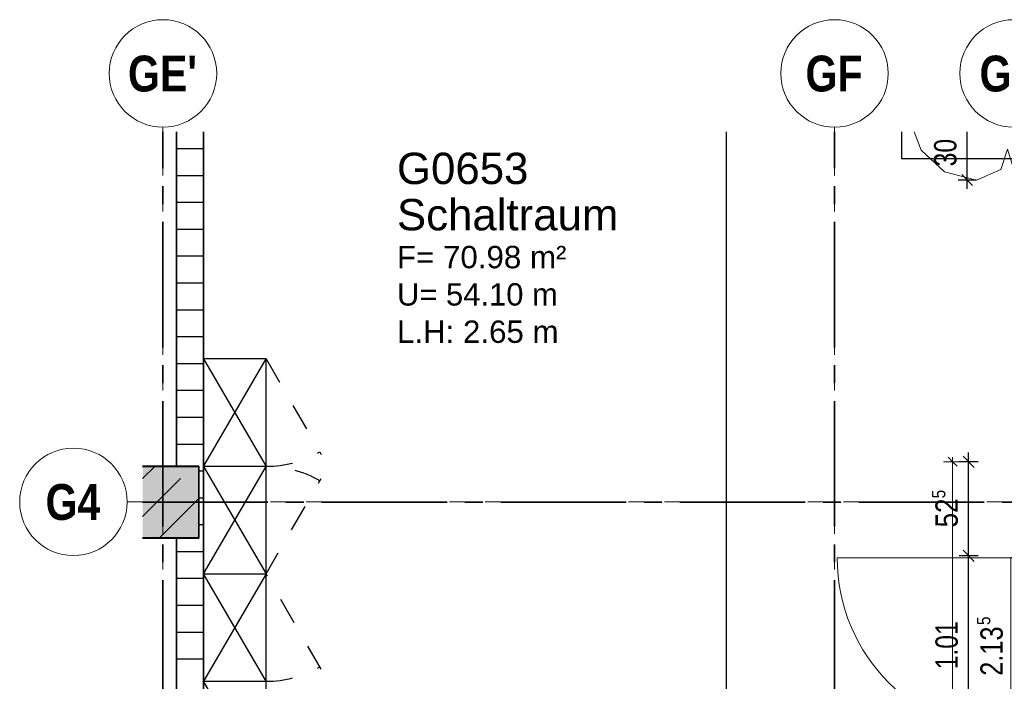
# Model space of a CAD drawing. Header units: metres. Extents: x 29.9 to 45.4, y 22.2 to 35.7.
# Tile 8 of 41: x 29.9 to 35.4, y 32 to 35.7. Entities that reach past the tile are written whole.
import ezdxf

# ---------------------------------------------------------------- set-up
doc = ezdxf.new("R2010")
doc.units = ezdxf.units.M
for name, pattern in [('_Achse Bemassung_', [0.00309, 0.0015, -0.00053, 0.00053, -0.00053]), ('_Rasterlinie_', [0.0075, 0.004, -0.001, 0.0015, -0.001]), ('IMPORT-STRICHLINIE_S4 _5_', [0.3, 0.15, -0.15]), ('IMPORT-STRICHPUNKT2_S5 _5_', [1, 0.7, -0.1, 0.1, -0.1]), ('IMPORT-VERDECKT2_S2 _5_', [0.55, 0.3, -0.25])]:
    doc.linetypes.add(name, pattern=pattern)
for name, color, linetype, lineweight, true_color in [('1233-X-Ref ARC-BTG_00_dwg', 7, 'Continuous', 5, 0x767676), ('S-GRID-IDEN', 7, 'Continuous', 9, 0x5555aa), ('Tür', 1, 'Continuous', 25, 0xff0000)]:
    doc.layers.add(name, color=color, linetype=linetype, lineweight=lineweight, true_color=true_color)
for name, color, linetype, lineweight in [('A-COLS', 7, 'Continuous', 9), ('A-DOOR', 7, 'Continuous', 9), ('A-FLOR', 7, 'Continuous', 9), ('A-WALL', 7, 'Continuous', 9), ('Achsen', 7, 'Continuous', 25), ('M---VERMD------', 7, 'Continuous', 5), ('M---VERMD-------50', 7, 'Continuous', 5), ('Raumbeschriftung', 7, 'Continuous', 25), ('S-COLS', 7, 'Continuous', 9), ('S-GRID', 7, 'Continuous', 5), ('Stütze Beton', 7, 'Continuous', 35), ('Wand Trockenbau', 7, 'Continuous', 25)]:
    doc.layers.add(name, color=color, linetype=linetype, lineweight=lineweight)
doc.styles.add('Arial Narrow_B', font='ARIALNB.TTF', dxfattribs={"height": 0.2})
doc.styles.add('Arial_1', font='arial.ttf', dxfattribs={"width": 0.79, "height": 0.125})
doc.styles.add('Arial_12', font='arial.ttf', dxfattribs={"width": 0.82, "height": 0.075})
doc.styles.add('Arial_16', font='arial.ttf', dxfattribs={"width": 0.81, "height": 0.125})
doc.styles.add('Arial_3', font='arial.ttf', dxfattribs={"width": 0.83, "height": 0.125})
doc.styles.add('Arial_4', font='arial.ttf', dxfattribs={"height": 0.125})
doc.styles.add('Arial_7', font='arial.ttf', dxfattribs={"width": 0.99, "height": 0.125})
doc.styles.add('Arial_8', font='arial.ttf', dxfattribs={"height": 0.175})
doc.styles.add('Arial_B', font='arialbd.ttf', dxfattribs={"width": 0.8, "height": 0.092857})
doc.dimstyles.new('HT-BEM-AFU_2', dxfattribs={"dimscale": 0.3048, "dimtxt": 0.091823, "dimasz": 0.164042, "dimexe": 0.164042, "dimexo": 0.0625, "dimgap": 0.016404, "dimtad": 1, "dimrnd": 0.001, "dimzin": 0, "dimdsep": 46, "dimtxsty": 'Arial_B', "dimblk1": 'OBLIQUE', "dimblk2": 'OBLIQUE', "dimsah": 1, "dimcen": 0.09, "dimdle": 0.082021, "dimazin": 0, "dimtfac": 1, "dimtdec": 4, "dimtix": 1, "dimtmove": 0, "dimatfit": 3, "dimfxl": 0.164042, "dimfxlon": 1, "dimtvp": 1, "dimtfill": 1, "dimtolj": 1, "dimtzin": 0, "dimarcsym": 2})

# ---------------------------------------------------------------- blocks, each defined once
blk = doc.blocks.new('Family - Innenausbau-2514457-OKFFB EG - G0641-Rö-für Ausschreibung')
at = {"layer": 'A-FLOR'}
for p, q in [((3.7008, 1.375), (3.7008, 3.2416)), ((3.7008, 3.2416), (3.7008, 1.375)), ((3.5112, 1.375), (3.7008, 1.375)), ((3.7008, 1.375), (3.5112, 1.375)), ((3.7008, 0.975), (3.5112, 0.975)), ((3.5112, 0.975), (3.7008, 0.975)), ((3.7008, 0), (3.7008, 0.975)), ((3.7008, 0.975), (3.7008, 0)), ((3.5112, 0), (3.7008, 0)), ((3.7008, 0), (3.5112, 0))]:
    blk.add_line(p, q, dxfattribs=at)
blk = doc.blocks.new('Family - Trockenbauwand-2515359-OKFFB EG - G0641-Rö-für Ausschreibung')
at = {"layer": 'A-WALL', "lineweight": 35}
for p, q in [((4.725, 0.15), (0, 0.15)), ((0, 0.15), (0, 0)), ((4.725, 0.0258), (4.725, 0.15)), ((6.9916, 0.15), (5.125, 0.15)), ((5.125, 0.15), (5.125, 0.0258)), ((0, 0), (6.9916, 0)), ((5.125, 0.0258), (4.725, 0.0258))]:
    blk.add_line(p, q, dxfattribs=at)
blk = doc.blocks.new('DirectShape - GSKKBA-5M GG-- 000V21-260422-2515613-OKFFB EG - G0641-Rö-für Ausschreibung')
at = {"layer": 'A-DOOR'}
for p, q in [((0.0863, 0.2407), (0.085, 0.242)), ((0.085, 0.242), (0.085, 0.192)), ((0.085, 0.242), (0.0863, 0.2407)), ((0.21, 0.242), (0.085, 0.242)), ((0.09, 0.237), (0.0863, 0.2407)), ((0.0863, 0.2407), (0.0863, 0.192)), ((0.0863, 0.2407), (0.0863, 0.192)), ((0.0863, 0.2407), (0.09, 0.237)), ((0.21, 0.2407), (0.0863, 0.2407)), ((0.21, 0.2407), (0.0863, 0.2407)), ((0.095, 0.232), (0.09, 0.237)), ((0.09, 0.237), (0.09, 0.192)), ((0.09, 0.237), (0.09, 0.192)), ((0.09, 0.237), (0.095, 0.232)), ((0.21, 0.237), (0.09, 0.237)), ((0.21, 0.237), (0.09, 0.237)), ((0.095, 0.192), (0.095, 0.232)), ((0.095, 0.232), (0.095, 0.192)), ((0.095, 0.232), (0.1, 0.227)), ((0.1, 0.227), (0.095, 0.232)), ((0.095, 0.232), (0.21, 0.232)), ((0.21, 0.232), (0.095, 0.232)), ((0.1, 0.227), (0.1, 0.192)), ((0.1, 0.227), (0.1037, 0.2233)), ((0.1037, 0.2233), (0.1, 0.227)), ((0.1, 0.227), (0.1, 0.192)), ((0.21, 0.227), (0.1, 0.227)), ((0.21, 0.227), (0.1, 0.227)), ((0.1037, 0.2233), (0.1037, 0.192)), ((0.1037, 0.2233), (0.105, 0.222)), ((0.105, 0.222), (0.1037, 0.2233)), ((0.1037, 0.2233), (0.1037, 0.192)), ((0.21, 0.2233), (0.1037, 0.2233)), ((0.21, 0.2233), (0.1037, 0.2233)), ((0.105, 0.222), (0.105, 0.192)), ((0.21, 0.222), (0.105, 0.222)), ((0.21, 0.2407), (0.21, 0.242)), ((0.21, 0.242), (0.21, 0.2407)), ((0.21, 0.237), (0.21, 0.2407)), ((0.21, 0.2407), (0.21, 0.237)), ((0.21, 0.237), (0.21, 0.232)), ((0.21, 0.232), (0.21, 0.237)), ((0.21, 0.232), (0.21, 0.227)), ((0.21, 0.227), (0.21, 0.232)), ((0.21, 0.227), (0.21, 0.2233)), ((0.21, 0.2233), (0.21, 0.227)), ((0.21, 0.2233), (0.21, 0.222)), ((0.21, 0.222), (0.21, 0.2233)), ((0, 0.172), (-0.03, 0.172)), ((-0.03, 0.172), (-0.03, 0.152)), ((-0.03, 0.152), (-0.03, 0.172)), ((0, 0.172), (-0.03, 0.172)), ((0.03, 0.172), (0, 0.172)), ((0, 0.172), (0, -0.02)), ((0, -0.02), (0, 0.172)), ((0.03, 0.172), (0, 0.172)), ((0, 0.152), (0, 0.172)), ((0, 0.152), (0, 0.172)), ((1, 0.192), (0.01, 0.192)), ((0.01, 0.192), (0.01, 0.152)), ((0.01, 0.152), (0.01, 0.192)), ((1, 0.192), (0.01, 0.192)), ((0.03, -0.02), (0.03, 0.172)), ((0.03, -0.02), (0.03, 0.172)), ((0.0712, 0.2045), (0.0675, 0.2045)), ((0.0675, 0.2045), (0.0712, 0.2045)), ((0.0675, 0.192), (0.0675, 0.2045)), ((0.0712, 0.2045), (0.0675, 0.2045)), ((0.0675, 0.2045), (0.0712, 0.2045)), ((0.0675, 0.192), (0.0675, 0.2045)), ((0.0675, 0.192), (0.0712, 0.192)), ((0.0712, 0.192), (0.0675, 0.192)), ((0.0675, 0.192), (0.0712, 0.192)), ((0.0712, 0.192), (0.0675, 0.192)), ((0.0712, 0.2045), (0.0812, 0.2045)), ((0.0812, 0.2045), (0.0712, 0.2045)), ((0.0712, 0.2045), (0.0712, 0.192)), ((0.0712, 0.192), (0.0712, 0.2045)), ((0.0712, 0.2045), (0.0812, 0.2045)), ((0.0812, 0.2045), (0.0712, 0.2045)), ((0.0712, 0.2045), (0.0712, 0.192)), ((0.0712, 0.192), (0.0712, 0.2045)), ((0.0712, 0.192), (0.0812, 0.192)), ((0.0812, 0.192), (0.0712, 0.192)), ((0.0712, 0.192), (0.0812, 0.192)), ((0.0812, 0.192), (0.0712, 0.192)), ((0.0812, 0.2045), (0.095, 0.2045)), ((0.095, 0.2045), (0.0812, 0.2045)), ((0.0812, 0.192), (0.0812, 0.2045)), ((0.0812, 0.192), (0.0812, 0.2045)), ((0.0812, 0.2045), (0.095, 0.2045)), ((0.095, 0.2045), (0.0812, 0.2045)), ((0.0812, 0.192), (0.0812, 0.2045)), ((0.0812, 0.192), (0.0812, 0.2045)), ((0.0812, 0.192), (0.095, 0.192)), ((0.095, 0.192), (0.0812, 0.192)), ((0.0812, 0.192), (0.095, 0.192)), ((0.095, 0.192), (0.0812, 0.192)), ((0.0863, 0.192), (0.085, 0.192)), ((0.085, 0.192), (0.0863, 0.192)), ((0.09, 0.192), (0.0863, 0.192)), ((0.0863, 0.192), (0.09, 0.192)), ((0.095, 0.192), (0.09, 0.192)), ((0.09, 0.192), (0.095, 0.192)), ((0.095, 0.2045), (0.1087, 0.2045)), ((0.1087, 0.2045), (0.095, 0.2045)), ((0.095, 0.192), (0.095, 0.2045)), ((0.095, 0.192), (0.095, 0.2045)), ((0.095, 0.2045), (0.1087, 0.2045)), ((0.1087, 0.2045), (0.095, 0.2045)), ((0.095, 0.192), (0.095, 0.2045)), ((0.095, 0.192), (0.095, 0.2045)), ((0.095, 0.192), (0.1087, 0.192)), ((0.1087, 0.192), (0.095, 0.192)), ((0.1, 0.192), (0.095, 0.192)), ((0.095, 0.192), (0.1, 0.192)), ((0.095, 0.192), (0.1087, 0.192)), ((0.1087, 0.192), (0.095, 0.192)), ((0.1, 0.192), (0.1037, 0.192)), ((0.1037, 0.192), (0.1, 0.192)), ((0.1037, 0.192), (0.105, 0.192)), ((0.105, 0.192), (0.1037, 0.192)), ((0.1087, 0.2045), (0.1188, 0.2045)), ((0.1188, 0.2045), (0.1087, 0.2045)), ((0.1087, 0.192), (0.1087, 0.2045)), ((0.1087, 0.192), (0.1087, 0.2045)), ((0.1087, 0.2045), (0.1188, 0.2045)), ((0.1188, 0.2045), (0.1087, 0.2045)), ((0.1087, 0.192), (0.1087, 0.2045)), ((0.1087, 0.192), (0.1087, 0.2045)), ((0.1087, 0.192), (0.1188, 0.192)), ((0.1188, 0.192), (0.1087, 0.192)), ((0.1087, 0.192), (0.1188, 0.192)), ((0.1188, 0.192), (0.1087, 0.192)), ((0.1188, 0.2045), (0.1225, 0.2045)), ((0.1225, 0.2045), (0.1188, 0.2045)), ((0.1188, 0.192), (0.1188, 0.2045)), ((0.1188, 0.192), (0.1188, 0.2045)), ((0.1188, 0.2045), (0.1225, 0.2045)), ((0.1225, 0.2045), (0.1188, 0.2045)), ((0.1188, 0.192), (0.1188, 0.2045)), ((0.1188, 0.192), (0.1188, 0.2045)), ((0.1188, 0.192), (0.1225, 0.192)), ((0.1225, 0.192), (0.1188, 0.192)), ((0.1188, 0.192), (0.1225, 0.192)), ((0.1225, 0.192), (0.1188, 0.192)), ((0.1225, 0.192), (0.1225, 0.2045)), ((0.1225, 0.192), (0.1225, 0.2045)), ((1.01, 0.172), (0.98, 0.172)), ((0.98, 0.172), (0.98, -0.02)), ((0.98, -0.02), (0.98, 0.172)), ((1.01, 0.172), (0.98, 0.172)), ((1, 0.152), (1, 0.192)), ((1, 0.152), (1, 0.192)), ((1.04, 0.172), (1.01, 0.172)), ((1.01, 0.172), (1.01, 0.152)), ((1.01, 0.172), (1.01, 0.152)), ((1.04, 0.172), (1.01, 0.172)), ((1.01, -0.02), (1.01, 0.172)), ((1.01, -0.02), (1.01, 0.172)), ((1.04, 0.152), (1.04, 0.172)), ((1.04, 0.172), (1.04, 0.152)), ((-0.03, 0.152), (0, 0.152)), ((-0.03, 0.152), (0, 0.152)), ((0.01, 0.152), (1, 0.152)), ((0.01, 0.152), (1, 0.152)), ((0.0712, 0.152), (0.0675, 0.152)), ((0.0675, 0.152), (0.0712, 0.152)), ((0.0675, 0.1395), (0.0675, 0.152)), ((0.0712, 0.152), (0.0675, 0.152)), ((0.0675, 0.152), (0.0712, 0.152)), ((0.0675, 0.1395), (0.0675, 0.152)), ((0.0712, 0.1395), (0.0675, 0.1395)), ((0.0675, 0.1395), (0.0712, 0.1395)), ((0.0712, 0.1395), (0.0675, 0.1395)), ((0.0675, 0.1395), (0.0712, 0.1395)), ((0.0812, 0.152), (0.0712, 0.152)), ((0.0712, 0.152), (0.0812, 0.152)), ((0.0712, 0.152), (0.0712, 0.1395)), ((0.0712, 0.1395), (0.0712, 0.152)), ((0.0812, 0.152), (0.0712, 0.152)), ((0.0712, 0.152), (0.0812, 0.152)), ((0.0712, 0.152), (0.0712, 0.1395)), ((0.0712, 0.1395), (0.0712, 0.152)), ((0.0712, 0.1395), (0.0812, 0.1395)), ((0.0812, 0.1395), (0.0712, 0.1395)), ((0.0712, 0.1395), (0.0812, 0.1395)), ((0.0812, 0.1395), (0.0712, 0.1395)), ((0.0812, 0.152), (0.095, 0.152)), ((0.095, 0.152), (0.0812, 0.152)), ((0.0812, 0.1395), (0.0812, 0.152)), ((0.0812, 0.1395), (0.0812, 0.152)), ((0.0812, 0.152), (0.095, 0.152)), ((0.095, 0.152), (0.0812, 0.152)), ((0.0812, 0.1395), (0.0812, 0.152)), ((0.0812, 0.1395), (0.0812, 0.152)), ((0.0812, 0.1395), (0.095, 0.1395)), ((0.095, 0.1395), (0.0812, 0.1395)), ((0.0812, 0.1395), (0.095, 0.1395)), ((0.095, 0.1395), (0.0812, 0.1395)), ((0.0863, 0.152), (0.085, 0.152)), ((0.085, 0.152), (0.0863, 0.152)), ((0.085, 0.152), (0.085, 0.102)), ((0.09, 0.152), (0.0863, 0.152)), ((0.0863, 0.152), (0.09, 0.152)), ((0.0863, 0.152), (0.0863, 0.1033)), ((0.0863, 0.152), (0.0863, 0.1033)), ((0.09, 0.152), (0.095, 0.152)), ((0.095, 0.152), (0.09, 0.152)), ((0.09, 0.152), (0.09, 0.107)), ((0.09, 0.152), (0.09, 0.107)), ((0.09, 0.107), (0.095, 0.112)), ((0.095, 0.112), (0.09, 0.107)), ((0.095, 0.152), (0.1087, 0.152)), ((0.1087, 0.152), (0.095, 0.152)), ((0.095, 0.1395), (0.095, 0.152)), ((0.095, 0.1395), (0.095, 0.152)), ((0.095, 0.152), (0.1, 0.152)), ((0.1, 0.152), (0.095, 0.152)), ((0.095, 0.112), (0.095, 0.152)), ((0.095, 0.152), (0.095, 0.112)), ((0.095, 0.152), (0.1087, 0.152)), ((0.1087, 0.152), (0.095, 0.152)), ((0.095, 0.1395), (0.095, 0.152)), ((0.095, 0.1395), (0.095, 0.152)), ((0.095, 0.1395), (0.1087, 0.1395)), ((0.1087, 0.1395), (0.095, 0.1395)), ((0.095, 0.1395), (0.1087, 0.1395)), ((0.1087, 0.1395), (0.095, 0.1395)), ((0.1, 0.117), (0.095, 0.112)), ((0.095, 0.112), (0.1, 0.117)), ((0.21, 0.112), (0.095, 0.112)), ((0.095, 0.112), (0.21, 0.112)), ((0.1, 0.152), (0.1037, 0.152)), ((0.1037, 0.152), (0.1, 0.152)), ((0.1, 0.152), (0.1, 0.117)), ((0.1, 0.152), (0.1, 0.117)), ((0.1037, 0.1207), (0.1, 0.117)), ((0.1, 0.117), (0.1037, 0.1207)), ((0.1, 0.117), (0.21, 0.117)), ((0.1, 0.117), (0.21, 0.117)), ((0.1037, 0.152), (0.105, 0.152)), ((0.105, 0.152), (0.1037, 0.152)), ((0.1037, 0.152), (0.1037, 0.1207)), ((0.1037, 0.152), (0.1037, 0.1207)), ((0.105, 0.122), (0.1037, 0.1207)), ((0.1037, 0.1207), (0.105, 0.122)), ((0.1037, 0.1207), (0.21, 0.1207)), ((0.1037, 0.1207), (0.21, 0.1207)), ((0.105, 0.152), (0.105, 0.122)), ((0.105, 0.122), (0.21, 0.122)), ((0.1087, 0.152), (0.1188, 0.152)), ((0.1188, 0.152), (0.1087, 0.152)), ((0.1087, 0.1395), (0.1087, 0.152)), ((0.1087, 0.1395), (0.1087, 0.152)), ((0.1087, 0.152), (0.1188, 0.152)), ((0.1188, 0.152), (0.1087, 0.152)), ((0.1087, 0.1395), (0.1087, 0.152)), ((0.1087, 0.1395), (0.1087, 0.152)), ((0.1087, 0.1395), (0.1188, 0.1395)), ((0.1188, 0.1395), (0.1087, 0.1395)), ((0.1087, 0.1395), (0.1188, 0.1395)), ((0.1188, 0.1395), (0.1087, 0.1395)), ((0.1188, 0.152), (0.1225, 0.152)), ((0.1225, 0.152), (0.1188, 0.152)), ((0.1188, 0.1395), (0.1188, 0.152)), ((0.1188, 0.1395), (0.1188, 0.152)), ((0.1188, 0.152), (0.1225, 0.152)), ((0.1225, 0.152), (0.1188, 0.152)), ((0.1188, 0.1395), (0.1188, 0.152)), ((0.1188, 0.1395), (0.1188, 0.152)), ((0.1188, 0.1395), (0.1225, 0.1395)), ((0.1225, 0.1395), (0.1188, 0.1395)), ((0.1188, 0.1395), (0.1225, 0.1395)), ((0.1225, 0.1395), (0.1188, 0.1395)), ((0.1225, 0.1395), (0.1225, 0.152)), ((0.1225, 0.1395), (0.1225, 0.152)), ((0.21, 0.1207), (0.21, 0.122)), ((0.21, 0.122), (0.21, 0.1207)), ((0.21, 0.117), (0.21, 0.1207)), ((0.21, 0.1207), (0.21, 0.117)), ((0.21, 0.117), (0.21, 0.112)), ((0.21, 0.112), (0.21, 0.117)), ((0.21, 0.112), (0.21, 0.107)), ((0.21, 0.107), (0.21, 0.112)), ((1.01, 0.152), (1.04, 0.152)), ((1.01, 0.152), (1.04, 0.152)), ((0.085, 0.102), (0.0863, 0.1033)), ((0.0863, 0.1033), (0.085, 0.102)), ((0.085, 0.102), (0.21, 0.102)), ((0.0863, 0.1033), (0.09, 0.107)), ((0.09, 0.107), (0.0863, 0.1033)), ((0.0863, 0.1033), (0.21, 0.1033)), ((0.0863, 0.1033), (0.21, 0.1033)), ((0.09, 0.107), (0.21, 0.107)), ((0.09, 0.107), (0.21, 0.107)), ((0.21, 0.107), (0.21, 0.1033)), ((0.21, 0.1033), (0.21, 0.107)), ((0.21, 0.1033), (0.21, 0.102)), ((0.21, 0.102), (0.21, 0.1033)), ((0, 0), (-0.03, 0)), ((-0.03, 0), (-0.03, -0.02)), ((-0.03, -0.02), (-0.03, 0)), ((0, 0), (-0.03, 0)), ((0, -0.02), (0, 0)), ((0, -0.02), (0, 0)), ((1.04, 0), (1.01, 0)), ((1.01, 0), (1.01, -0.02)), ((1.01, 0), (1.01, -0.02)), ((1.04, 0), (1.01, 0)), ((1.04, -0.02), (1.04, 0)), ((1.04, 0), (1.04, -0.02)), ((-0.03, -0.02), (0, -0.02)), ((-0.03, -0.02), (0, -0.02)), ((0, -0.02), (0.03, -0.02)), ((0, -0.02), (0.03, -0.02)), ((0.98, -0.02), (1.01, -0.02)), ((0.98, -0.02), (1.01, -0.02)), ((1.01, -0.02), (1.04, -0.02)), ((1.01, -0.02), (1.04, -0.02))]:
    blk.add_line(p, q, dxfattribs=at)
blk = doc.blocks.new('DirectShape - G0641_2-2515614-OKFFB EG - G0641-Rö-für Ausschreibung')
blk.add_blockref('DirectShape - GSKKBA-5M GG-- 000V21-260422-2515613-OKFFB EG - G0641-Rö-für Ausschreibung', (0, 0))
blk = doc.blocks.new('Family - Innenausbau-2515703-OKFFB EG - G0641-Rö-für Ausschreibung')
at = {"layer": 'A-FLOR'}
for p, q in [((1.3998, 10.8916), (1.3998, 2.65)), ((1.3998, 10.8916), (1.3998, 2.65)), ((1.3998, 10.8916), (1.3998, 2.65)), ((1.3998, 2.65), (1.3998, 10.8916))]:
    blk.add_line(p, q, dxfattribs=at)
blk = doc.blocks.new('Family - STB-Stütze-2515092-OKFFB EG - G0641-Rö-für Ausschreibung')
at = {"layer": 'A-COLS'}
for p, q in [((0.4, 0.4), (0.0862, 0.4)), ((0.4, 0), (0.4, 0.4)), ((0.0862, 0), (0.4, 0))]:
    blk.add_line(p, q, dxfattribs=at)
at = {"layer": 'S-COLS', "lineweight": 35}
for p, q in [((0.4, 0.4), (0.0862, 0.4)), ((0.4, 0), (0.4, 0.4)), ((0.0862, 0), (0.4, 0))]:
    blk.add_line(p, q, dxfattribs=at)
blk = doc.blocks.new('Family - STB-Stütze-2522802-OKFFB EG - G0641-Rö-für Ausschreibung')
at = {"layer": 'S-COLS', "lineweight": 35}
for p, q in [((0.4, 0.4), (0.0862, 0.4)), ((0.4, 0), (0.4, 0.4)), ((0.0862, 0), (0.4, 0))]:
    blk.add_line(p, q, dxfattribs=at)
at = {"layer": 'S-COLS'}
for p, q in [((0.4, 0.4), (0.0862, 0.4)), ((0.4, 0), (0.4, 0.4)), ((0.0862, 0), (0.4, 0))]:
    blk.add_line(p, q, dxfattribs=at)
blk = doc.blocks.new('GSKKBA-5M GG-- 000V21-260422_ifc-1-OKFFB EG - G0641-Rö-für Ausschreibung')
at = {"layer": 'A-COLS', "lineweight": 9}
blk.add_blockref('Family - STB-Stütze-2522802-OKFFB EG - G0641-Rö-für Ausschreibung', (30.5, 32.8), dxfattribs=at)
at = {"layer": 'A-DOOR', "lineweight": 9, "rotation": 90}
blk.add_blockref('DirectShape - G0641_2-2515614-OKFFB EG - G0641-Rö-für Ausschreibung', (35.627, 31.69), dxfattribs=at)
at = {"layer": 'A-FLOR', "lineweight": 9}
for name, p in [('Family - Innenausbau-2514457-OKFFB EG - G0641-Rö-für Ausschreibung', (27.075, 31.825)), ('Family - Innenausbau-2515703-OKFFB EG - G0641-Rö-für Ausschreibung', (29.526, 24.175))]:
    blk.add_blockref(name, p, dxfattribs=at)
at = {"layer": 'A-WALL', "lineweight": 9, "rotation": 90}
blk.add_blockref('Family - Trockenbauwand-2515359-OKFFB EG - G0641-Rö-für Ausschreibung', (30.9258, 28.075), dxfattribs=at)
at = {"layer": 'S-COLS', "lineweight": 9}
blk.add_blockref('Family - STB-Stütze-2515092-OKFFB EG - G0641-Rö-für Ausschreibung', (30.5, 32.8), dxfattribs=at)
blk = doc.blocks.new('1233-X-Ref ARC-BTG_00_dwg-10239373-OKFFB EG - G0641-Rö-für Ausschreibung')
at = {"layer": 'Stütze Beton', "lineweight": 9, "true_color": 0xff7f7f}
blk.add_hatch(color=11, dxfattribs=at).paths.add_polyline_path([(54.3947, 38.0587), (54.7086, 38.0587), (54.7086, 38.4587), (54.3947, 38.4587), (54.3947, 38.3725)])
at = {"layer": '1233-X-Ref ARC-BTG_00_dwg', "color": 7, "lineweight": 25}
for p, q in [((59.0299, 40.0277), (58.9699, 40.0877)), ((59.039, 38.453), (58.976, 38.516)), ((59.039, 37.9272), (58.976, 37.9902))]:
    blk.add_line(p, q, dxfattribs=at)
at = {"layer": '1233-X-Ref ARC-BTG_00_dwg', "color": 5, "lineweight": 25, "true_color": 0x0000ff}
blk.add_line((54.7344, 34.2587), (54.7344, 39.0587), dxfattribs=at)
at = {"layer": '1233-X-Ref ARC-BTG_00_dwg', "color": 5, "linetype": 'IMPORT-STRICHLINIE_S4 _5_', "lineweight": 25, "true_color": 0x0000ff}
blk.add_line((55.0844, 39.0587), (55.392, 38.5259), dxfattribs=at)
at = {"layer": '1233-X-Ref ARC-BTG_00_dwg', "color": 7, "lineweight": 25, "flags": 128}
for points in [[(57.6553, 29.5337), (57.6553, 29.5837), (57.6553, 30.6179), (57.6553, 31.9337), (57.6553, 32.0837), (57.6553, 33.6591), (57.6553, 40.3273)], [(58.9999, 40.0077), (58.9999, 40.0577), (58.9999, 40.1179), (58.9999, 40.2414), (58.9999, 40.3273)], [(59.0499, 40.0577), (58.9999, 40.0577), (58.9499, 40.0577)], [(59.0075, 29.5312), (59.0075, 29.5837), (59.0075, 30.1453), (59.0075, 30.4518), (59.0075, 30.5337), (59.0075, 30.8025), (59.0075, 31.0638), (59.0075, 32.1487), (59.0075, 33.0337), (59.0075, 34.5087), (59.0075, 36.5087), (59.0075, 36.9487), (59.0075, 37.9587), (59.0075, 38.4845), (59.0075, 38.537)], [(59.06, 38.4845), (59.0075, 38.4845), (58.955, 38.4845)], [(59.06, 37.9587), (59.0075, 37.9587), (58.955, 37.9587)]]:
    blk.add_lwpolyline(points, dxfattribs=at)
at = {"layer": '1233-X-Ref ARC-BTG_00_dwg', "color": 5, "lineweight": 25, "true_color": 0x0000ff, "flags": 128}
for points in [[(58.6326, 40.3273), (58.6326, 40.1786), (59.4334, 40.1786)], [(54.7344, 38.4587), (55.0844, 39.0587), (54.7344, 39.0587), (55.0844, 38.4587)], [(54.7344, 35.4587), (55.0844, 34.8587), (54.7344, 34.2587), (55.0844, 34.2587), (55.0844, 39.0587)], [(54.7344, 37.8587), (55.0844, 38.4587), (54.7344, 38.4587), (55.0844, 37.8587)], [(55.0844, 36.6587), (54.7344, 37.2587), (55.0844, 37.2587), (54.7344, 37.8587), (55.0844, 37.8587), (54.7344, 37.2587)]]:
    blk.add_lwpolyline(points, dxfattribs=at)
at = {"layer": '1233-X-Ref ARC-BTG_00_dwg', "color": 96, "lineweight": 9, "true_color": 0x007f00, "flags": 128}
blk.add_lwpolyline([(58.7041, 40.3273), (58.7426, 40.2248), (58.8722, 40.103), (59.0511, 40.0567), (59.1874, 40.1171), (59.2237, 40.2297), (59.2599, 40.1171), (59.3962, 40.0567), (59.5751, 40.103), (59.7048, 40.2248), (59.7433, 40.3273)], dxfattribs=at)
at = {"layer": '1233-X-Ref ARC-BTG_00_dwg', "color": 5, "linetype": 'IMPORT-STRICHLINIE_S4 _5_', "lineweight": 25, "true_color": 0x0000ff, "flags": 128}
blk.add_lwpolyline([(55.392, 37.3259), (55.0844, 37.8587), (55.392, 38.3915)], dxfattribs=at)
at = {"layer": '1233-X-Ref ARC-BTG_00_dwg', "color": 5, "linetype": 'IMPORT-STRICHLINIE_S4 _5_', "lineweight": 25, "true_color": 0x0000ff}
for centre, start, end in [((55.0844, 39.0587), 270, 300), ((55.0844, 37.8587), 60, 90), ((55.0844, 37.8587), 270, 300)]:
    blk.add_arc(centre, 0.6, start, end, dxfattribs=at)
at = {"layer": 'Achsen', "linetype": 'IMPORT-STRICHPUNKT2_S5 _5_', "lineweight": 35}
for p, q in [((54.5086, 28.1233), (54.5086, 40.3273)), ((58.2586, 28.1233), (58.2586, 40.3273)), ((54.3947, 38.2587), (68.5929, 38.2587))]:
    blk.add_line(p, q, dxfattribs=at)
at = {"layer": 'Stütze Beton', "linetype": 'IMPORT-VERDECKT2_S2 _5_', "lineweight": 25}
for p, q in [((54.3947, 38.1783), (54.6751, 38.4587)), ((54.6994, 38.0587), (54.7086, 38.0679))]:
    blk.add_line(p, q, dxfattribs=at)
at = {"layer": 'Stütze Beton', "lineweight": 25}
for p, q in [((54.3947, 38.3904), (54.463, 38.4587)), ((54.4872, 38.0587), (54.7086, 38.28))]:
    blk.add_line(p, q, dxfattribs=at)
at = {"layer": 'Stütze Beton', "flags": 128}
blk.add_lwpolyline([(54.3947, 38.0587), (54.5844, 38.0587), (54.7086, 38.0587), (54.7086, 38.4587), (54.5844, 38.4587), (54.3947, 38.4587)], dxfattribs=at)
at = {"layer": 'Tür', "color": 7, "lineweight": 9}
blk.add_line((59.2636, 37.9487), (58.2736, 37.9487), dxfattribs=at)
blk.add_arc((59.2636, 37.9487), 0.99, 180, 270, dxfattribs=at)
at = {"layer": 'Wand Trockenbau'}
for p, q in [((54.7086, 38.4337), (54.7344, 38.4337)), ((54.7086, 38.2837), (54.7344, 38.2837)), ((54.7086, 38.1337), (54.7344, 38.1337))]:
    blk.add_line(p, q, dxfattribs=at)
at = {"layer": 'Wand Trockenbau', "flags": 128}
for points in [[(54.7344, 37.0837), (54.669, 37.0837), (54.5844, 37.0837), (54.5844, 38.0587), (54.7086, 38.0587), (54.7086, 38.4587), (54.5844, 38.4587), (54.5844, 40.3273)], [(54.7344, 40.3273), (54.7344, 33.3337), (54.7344, 32.0837)], [(54.5844, 40.2337), (54.614, 40.2337), (54.7344, 40.2337)], [(54.5844, 40.0837), (54.6166, 40.0837), (54.7344, 40.0837)], [(54.5844, 39.9337), (54.6192, 39.9337), (54.7344, 39.9337)], [(54.5844, 39.7837), (54.6219, 39.7837), (54.7344, 39.7837)], [(54.5844, 39.6337), (54.6245, 39.6337), (54.7344, 39.6337)], [(54.5844, 39.4837), (54.6271, 39.4837), (54.7344, 39.4837)], [(54.5844, 39.3337), (54.6297, 39.3337), (54.7344, 39.3337)], [(54.5844, 39.1837), (54.6323, 39.1837), (54.7344, 39.1837)], [(54.5844, 39.0337), (54.6349, 39.0337), (54.7344, 39.0337)], [(54.5844, 38.8837), (54.6376, 38.8837), (54.7344, 38.8837)], [(54.5844, 38.7337), (54.6402, 38.7337), (54.7344, 38.7337)], [(54.5844, 38.5837), (54.6428, 38.5837), (54.7344, 38.5837)], [(54.5844, 37.9837), (54.6533, 37.9837), (54.7344, 37.9837)], [(54.5844, 37.8337), (54.6559, 37.8337), (54.7344, 37.8337)], [(54.5844, 37.6837), (54.6585, 37.6837), (54.7344, 37.6837)], [(54.5844, 37.5337), (54.6611, 37.5337), (54.7344, 37.5337)], [(54.5844, 37.3837), (54.6637, 37.3837), (54.7344, 37.3837)]]:
    blk.add_lwpolyline(points, dxfattribs=at)
at = {"layer": '1233-X-Ref ARC-BTG_00_dwg', "color": 7, "lineweight": 9, "attachment_point": 1, "rotation": 90, "line_spacing_factor": 0.941778}
for s, insert, char_height, width, style in [('30', (58.8142, 40.1339), 0.125, 0.180584, 'Arial_1'), ('5', (58.8024, 38.28), 0.075, 0.056011, 'Arial_12'), ('52', (58.8219, 38.1181), 0.125, 0.186706, 'Arial_3'), ('1.01', (58.8219, 37.3255), 0.125, 0.315258, 'Arial_1'), ('5', (59.0536, 37.5728), 0.075, 0.056011, 'Arial_12'), ('2.13', (59.0731, 37.2896), 0.125, 0.321379, 'Arial_16')]:
    blk.add_mtext(s, dxfattribs=dict(at, insert=insert, char_height=char_height, width=width, style=style))
at = {"layer": '1233-X-Ref ARC-BTG_00_dwg', "color": 7, "lineweight": 9, "insert": (55.8153, 39.2733), "char_height": 0.125, "width": 1.078915, "attachment_point": 1, "line_spacing_factor": 0.941778, "style": 'Arial_4'}
blk.add_mtext('L.H: 2.65 m', dxfattribs=at)
at = {"layer": 'Raumbeschriftung', "char_height": 0.175, "attachment_point": 1, "line_spacing_factor": 0.941778, "style": 'Arial_8'}
for s, insert, width in [('G0653', (55.8153, 40.2101), 0.878407), ('Schaltraum', (55.8153, 39.9517), 1.476152)]:
    blk.add_mtext(s, dxfattribs=dict(at, insert=insert, width=width))
at = {"layer": 'Raumbeschriftung', "lineweight": 9, "char_height": 0.125, "attachment_point": 1, "line_spacing_factor": 0.941778}
for s, insert, width, style in [('F= 70.98 m²', (55.8153, 39.69), 1.129418, 'Arial_4'), ('U= 54.10 m', (55.8153, 39.4817), 1.059021, 'Arial_7')]:
    blk.add_mtext(s, dxfattribs=dict(at, insert=insert, width=width, style=style))
blk = doc.blocks.new('DIMBLOCK9-OKFFB EG - G0641-Rö-für Ausschreibung')
at = {"layer": 'M---VERMD-------50', "color": 1, "true_color": 0xf50000, "transparency": 16777216}
for p, q in [((35.1092, 33.2238), (35.0592, 33.2238)), ((35.1092, 33.2488), (35.1092, 28.2985)), ((35.1092, 33.2238), (35.1592, 33.2238)), ((35.1092, 28.3235), (35.0592, 28.3235))]:
    blk.add_line(p, q, dxfattribs=at)
at = {"layer": 'M---VERMD-------50', "color": 1, "lineweight": 9, "true_color": 0xf50000, "transparency": 16777216}
for p, q in [((35.1092, 33.2238), (35.0842, 33.2488)), ((35.1092, 33.2238), (35.1342, 33.1988)), ((35.1092, 28.3235), (35.0842, 28.3485)), ((35.1092, 28.3235), (35.1342, 28.2985))]:
    blk.add_line(p, q, dxfattribs=at)
at = {"layer": 'M---VERMD-------50', "color": 1, "linetype": '_Achse Bemassung_', "true_color": 0xf50000, "transparency": 16777216}
blk.add_line((35.1092, 28.3235), (35.1592, 28.3235), dxfattribs=at)
at = {"layer": 'M---VERMD-------50', "color": 0, "transparency": 16777216, "insert": (34.9808, 30.6791), "char_height": 0.09286, "width": 0.226975, "attachment_point": 1, "rotation": 90, "line_spacing_factor": 0.941778, "style": 'Arial_B', "bg_fill": 3, "box_fill_scale": 1.25, "bg_fill_color": 256, "bg_fill_true_color": 13158600, "bg_fill_transparency": 0}
blk.add_mtext('4,90', dxfattribs=at)
blk = doc.blocks.new('_Oblique')
at = {"color": 0, "linetype": 'ByBlock', "lineweight": -2}
blk.add_line((-0.5, -0.5), (0.5, 0.5), dxfattribs=at)
blk = doc.blocks.new('Raster - Raster-989695-OKFFB EG - G0641-Rö-für Ausschreibung')
at = {"layer": 'S-GRID-IDEN'}
blk.add_circle((0, 0), 0.006, dxfattribs=at)

msp = doc.modelspace()

# ---------------------------------------------------------------- linework, layer by layer
at = {"layer": 'S-GRID', "color": 175, "linetype": '_Rasterlinie_', "lineweight": 9, "true_color": 0x5555aa}
for p, q in [((30.7, 22.8217), (30.7, 35.0921)), ((34.45, 22.8217), (34.45, 35.0921))]:
    msp.add_line(p, q, dxfattribs=at)

# ---------------------------------------------------------------- block references
at = {"lineweight": 5}
msp.add_blockref('GSKKBA-5M GG-- 000V21-260422_ifc-1-OKFFB EG - G0641-Rö-für Ausschreibung', (0, 0), dxfattribs=at)
at = {"layer": '1233-X-Ref ARC-BTG_00_dwg', "color": 7, "lineweight": 9}
msp.add_blockref('1233-X-Ref ARC-BTG_00_dwg-10239373-OKFFB EG - G0641-Rö-für Ausschreibung', (-23.8086, -5.2607), dxfattribs=at)
at = {"layer": 'S-GRID-IDEN', "xscale": 49.99999999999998, "yscale": 49.99999999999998, "zscale": 49.99999999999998}
for p in [(30.7, 35.3921), (34.45, 35.3921)]:
    msp.add_blockref('Raster - Raster-989695-OKFFB EG - G0641-Rö-für Ausschreibung', p, dxfattribs=at)
for p, rotation in [((35.45, 35.3921), 180), ((30.2, 33), 269.9999999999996)]:
    msp.add_blockref('Raster - Raster-989695-OKFFB EG - G0641-Rö-für Ausschreibung', p, dxfattribs=dict(at, rotation=rotation))

# ---------------------------------------------------------------- texts
at = {"layer": 'S-GRID-IDEN', "lineweight": 5, "char_height": 0.2, "attachment_point": 1, "style": 'Arial Narrow_B'}
for s, insert, width in [("GE'", (30.5047, 35.4913), 0.468987), ('GF', (34.288, 35.4913), 0.388818), ("GF'", (35.2598, 35.4913), 0.456962), ('G4', (30.0445, 33.0992), 0.372785)]:
    msp.add_mtext(s, dxfattribs=dict(at, insert=insert, width=width))

# ---------------------------------------------------------------- next in the draw order: dimensions: what is measured, and where the dimension line sits
at = {"layer": 'M---VERMD------', "color": 1, "true_color": 0xf50000}
dim = msp.add_linear_dim(base=(35.1092, 28.3235), p1=(35.1592, 33.2238), p2=(35.1592, 28.3235), angle=90, dimstyle='HT-BEM-AFU_2', override={"dimpost": '<>', "dimfxl": 4.900304}, dxfattribs=at)
dim.commit()
dim.dimension.update_dxf_attribs({"geometry": 'DIMBLOCK9-OKFFB EG - G0641-Rö-für Ausschreibung', "text_midpoint": (35.0568, 30.7737)})

# ---------------------------------------------------------------- next in the draw order: linework, layer by layer
at = {"layer": 'S-GRID', "color": 175, "linetype": '_Rasterlinie_', "lineweight": 9, "true_color": 0x5555aa}
msp.add_line((30.5, 33), (44.8309, 33), dxfattribs=at)

doc.saveas('drawing.dxf')
